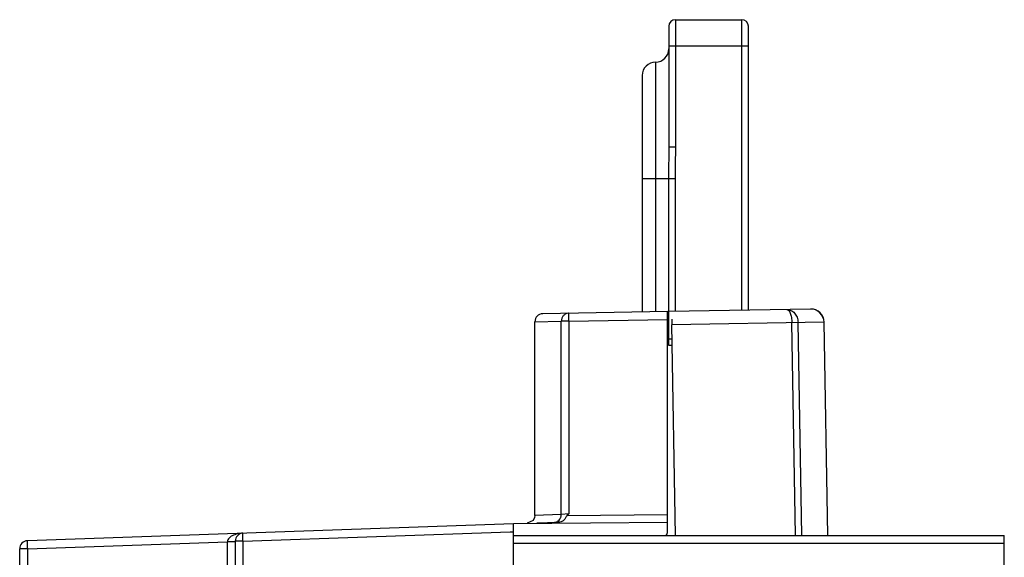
# Model space of a CAD drawing. Header units: millimetres. Extents: x 14 to 116, y 31 to 151.
# Tile 6 of 6: x 14 to 89, y 110 to 151. Entities that reach past the tile are written whole.
import ezdxf

# ---------------------------------------------------------------- set-up
doc = ezdxf.new("R2010")
doc.units = ezdxf.units.MM
doc.header["$LTSCALE"] = 11.799129
doc.layers.get('0').update_dxf_attribs({"linetype": 'CONTINUOUS'})

msp = doc.modelspace()

# ---------------------------------------------------------------- linework, layer by layer
at = {"color": 7}
for p, q in [((63.426, 150.005), (63.426, 140.911)), ((63.926, 150.505), (63.926, 140.911)), ((63.926, 150.505), (68.926, 150.505)), ((68.926, 128.603), (68.926, 150.505)), ((69.426, 128.611), (69.426, 150.005)), ((69.426, 148.508), (63.426, 148.508)), ((62.426, 147.305), (62.426, 128.508)), ((61.426, 146.304), (61.426, 128.508)), ((63.426, 140.911), (63.926, 140.911)), ((63.896, 138.505), (61.426, 138.505)), ((63.406, 138.505), (63.408, 128.508)), ((63.896, 138.505), (63.896, 128.515)), ((63.326, 128.505), (53.916, 128.341)), ((63.326, 128.508), (63.415, 128.508)), ((63.326, 111.924), (63.326, 128.505)), ((74.112, 128.693), (63.426, 128.507)), ((63.426, 125.946), (63.426, 128.507)), ((53.326, 127.741), (55.315, 127.775)), ((53.326, 113.14), (53.326, 127.741)), ((55.315, 113.211), (55.315, 127.775)), ((55.875, 127.775), (55.315, 127.775)), ((55.875, 127.775), (63.326, 127.905)), ((55.875, 127.775), (55.875, 113.25)), ((75.13, 127.711), (63.652, 127.51)), ((75.41, 111.628), (75.13, 127.711)), ((63.929, 111.628), (63.652, 127.51)), ((72.987, 111.628), (72.707, 127.668)), ((73.454, 111.628), (73.174, 127.677)), ((63.677, 126.422), (63.426, 126.422)), ((63.662, 125.946), (63.426, 125.946)), ((55.315, 113.211), (53.326, 113.14)), ((55.875, 113.25), (55.315, 113.211)), ((55.772, 113.14), (63.326, 113.206)), ((51.726, 112.505), (15.055, 111.224)), ((63.326, 112.606), (51.726, 112.505)), ((51.726, 84.005), (51.726, 112.505)), ((53.465, 112.566), (55.083, 112.622)), ((31.305, 111.189), (51.463, 111.894)), ((51.463, 111.894), (51.726, 111.904)), ((51.697, 111.628), (88.726, 111.628)), ((88.726, 48.651), (88.726, 111.628)), ((15.055, 110.619), (30.147, 111.148)), ((30.147, 95.649), (30.147, 111.148)), ((30.726, 111.192), (30.726, 85.318)), ((31.305, 111.189), (31.305, 85.247)), ((88.726, 111.025), (51.726, 111.025)), ((14.476, 47.105), (14.476, 110.625)), ((15.055, 110.619), (15.055, 106.809))]:
    msp.add_line(p, q, dxfattribs=at)
msp.add_lwpolyline([(53.326, 113.14), (53.305, 112.982), (53.189, 112.758), (52.747, 112.54)], dxfattribs=at)
for centre, radius, start, end in [((63.926, 150.005), 0.5, 90, 180), ((68.926, 150.005), 0.5, 0, 90), ((62.426, 148.305), 1, 270, 360), ((62.426, 146.305), 1, 90, 180), ((74.13, 127.693), 1, 0.99767, 91), ((74.147, 127.693), 1, 0.99706, 91), ((53.926, 127.741), 0.6, 91.00024, 180), ((31.326, 111.192), 0.6, 92, 180), ((62.826, 111.924), 0.5, 323.69224, 360), ((15.076, 110.625), 0.6, 92, 180), ((30.142, 30.021), 81.127, 89.78981, 89.99659)]:
    msp.add_arc(centre, radius, start, end, dxfattribs=at)
msp.add_ellipse((63.654, 127.51), major_axis=(-0.017, 1), ratio=0.001997, start_param=1.123807, end_param=1.570796, dxfattribs=at)
for points, knots in [([(63.426, 140.911), (63.426, 140.51), (63.413, 139.708), (63.406, 138.906), (63.406, 138.505)], [0, 0, 0, 0, 0.499581, 1, 1, 1, 1]), ([(63.926, 140.911), (63.926, 140.71), (63.918, 139.908), (63.896, 139.106), (63.896, 138.505)], [0, 0, 0, 0, 0.250986, 1, 1, 1, 1]), ([(72.314, 128.662), (72.421, 128.664), (72.647, 128.615), (72.931, 128.398), (73.123, 128.069), (73.171, 127.809), (73.174, 127.677)], [0, 0, 0, 0, 0.224071, 0.462513, 0.723112, 1, 1, 1, 1]), ([(72.314, 128.662), (72.338, 128.662), (72.392, 128.648), (72.463, 128.59), (72.528, 128.501), (72.611, 128.327), (72.681, 128.044), (72.705, 127.8), (72.707, 127.668)], [0, 0, 0, 0, 0.064741, 0.141412, 0.236848, 0.354107, 0.651118, 1, 1, 1, 1]), ([(55.875, 128.375), (55.801, 128.373), (55.65, 128.339), (55.462, 128.202), (55.341, 127.999), (55.314, 127.843), (55.315, 127.765)], [0, 0, 0, 0, 0.243734, 0.491564, 0.744222, 1, 1, 1, 1]), ([(55.875, 128.375), (55.874, 128.375), (55.874, 128.369), (55.872, 128.362), (55.872, 128.347), (55.871, 128.327), (55.871, 128.302), (55.871, 128.259), (55.87, 128.194), (55.871, 128.104), (55.872, 128.001), (55.873, 127.89), (55.874, 127.814), (55.875, 127.775)], [0, 0, 0, 0, 0.005182, 0.019795, 0.043723, 0.076726, 0.118549, 0.168914, 0.293175, 0.444617, 0.618015, 0.80604, 1, 1, 1, 1]), ([(54.766, 112.611), (54.859, 112.614), (55.002, 112.661), (55.155, 112.782), (55.214, 112.865), (55.238, 112.91)], [0, 0, 0, 0, 0.481031, 0.738765, 1, 1, 1, 1]), ([(55.772, 113.14), (55.744, 113.111), (55.699, 113.045), (55.621, 112.913), (55.534, 112.79), (55.416, 112.701), (55.278, 112.639), (55.161, 112.625), (55.083, 112.622)], [0, 0, 0, 0, 0.131841, 0.261277, 0.504838, 0.622103, 0.742422, 1, 1, 1, 1]), ([(55.238, 112.91), (55.251, 112.934), (55.294, 113.028), (55.315, 113.134), (55.315, 113.211)], [0, 0, 0, 0, 0.259717, 1, 1, 1, 1]), ([(30.496, 111.597), (30.454, 111.574), (30.371, 111.523), (30.258, 111.429), (30.169, 111.303), (30.15, 111.2), (30.147, 111.148)], [0, 0, 0, 0, 0.241357, 0.487913, 0.739352, 1, 1, 1, 1]), ([(31.305, 111.792), (31.166, 111.787), (30.888, 111.752), (30.62, 111.663), (30.496, 111.597)], [0, 0, 0, 0, 0.498234, 1, 1, 1, 1]), ([(31.305, 111.189), (31.302, 111.265), (31.299, 111.376), (31.297, 111.518), (31.296, 111.608), (31.297, 111.682), (31.298, 111.733), (31.3, 111.763), (31.301, 111.778), (31.302, 111.786), (31.304, 111.791), (31.305, 111.792)], [0, 0, 0, 0, 0.37993, 0.552624, 0.70376, 0.828079, 0.920668, 0.95404, 0.978454, 0.993713, 1, 1, 1, 1]), ([(15.055, 111.224), (15.054, 111.224), (15.052, 111.218), (15.051, 111.21), (15.05, 111.195), (15.048, 111.165), (15.047, 111.114), (15.046, 111.04), (15.047, 110.949), (15.049, 110.807), (15.052, 110.696), (15.055, 110.619)], [0, 0, 0, 0, 0.006474, 0.021833, 0.046334, 0.079879, 0.172938, 0.297258, 0.44829, 0.620347, 1, 1, 1, 1]), ([(30.726, 111.144), (30.726, 111.145), (30.723, 111.144), (30.721, 111.145), (30.714, 111.145), (30.701, 111.145), (30.679, 111.146), (30.647, 111.146), (30.605, 111.147), (30.535, 111.147), (30.479, 111.147), (30.44, 111.147)], [0, 0, 0, 0, 0.00442, 0.017377, 0.038765, 0.068441, 0.152074, 0.267105, 0.412075, 0.584432, 1, 1, 1, 1]), ([(31.305, 111.189), (31.267, 111.189), (31.193, 111.189), (31.085, 111.189), (30.986, 111.189), (30.9, 111.19), (30.837, 111.19), (30.796, 111.191), (30.771, 111.191), (30.753, 111.191), (30.738, 111.191), (30.732, 111.193), (30.726, 111.191), (30.726, 111.192)], [0, 0, 0, 0, 0.195907, 0.384773, 0.558228, 0.709237, 0.832825, 0.88284, 0.924336, 0.957046, 0.980722, 0.995118, 1, 1, 1, 1]), ([(15.055, 110.619), (15.017, 110.619), (14.943, 110.62), (14.835, 110.62), (14.736, 110.62), (14.65, 110.621), (14.587, 110.622), (14.546, 110.622), (14.521, 110.623), (14.503, 110.623), (14.488, 110.623), (14.482, 110.625), (14.476, 110.624), (14.476, 110.625)], [0, 0, 0, 0, 0.195891, 0.384741, 0.558183, 0.709181, 0.832763, 0.882776, 0.924273, 0.956986, 0.980669, 0.995077, 1, 1, 1, 1])]:
    msp.add_open_spline(points, degree=3, knots=knots, dxfattribs=at)
msp.add_open_spline([(55.772, 113.14), (55.806, 113.176), (55.841, 113.213), (55.875, 113.25)], degree=3, dxfattribs=at)

doc.saveas('drawing.dxf')
